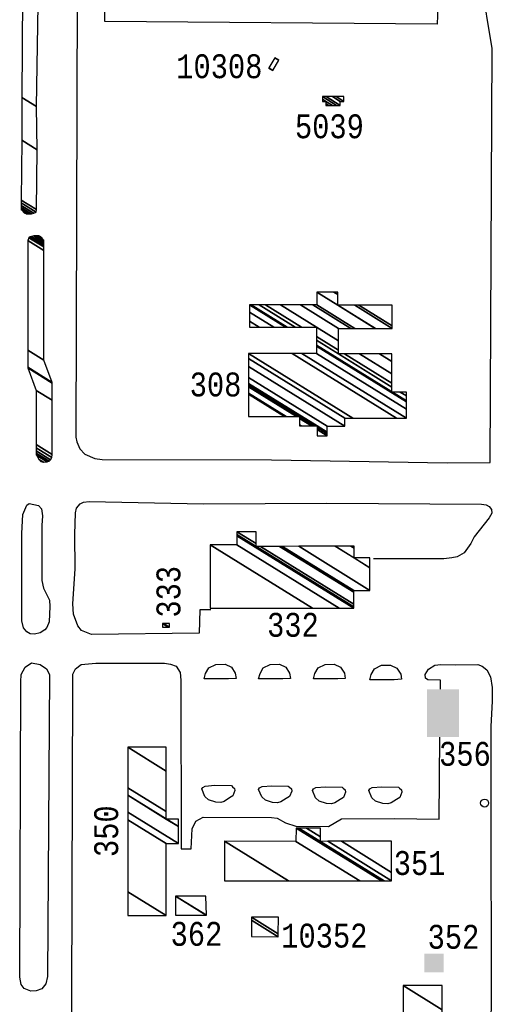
# Model space of a CAD drawing. Extents: x -0.5 to 41.9, y -0.5 to 29.8.
# Tile 87 of 128: x 10.627 to 10.96, y 3.713 to 4.407. Entities that reach past the tile are written whole.
import ezdxf
from ezdxf.enums import TextEntityAlignment as Align

# ---------------------------------------------------------------- set-up
doc = ezdxf.new("R2010")
doc.units = 0
doc.header["$MEASUREMENT"] = 0
for name, color, linetype in [('11', 2, 'CONTINUOUS'), ('21', 5, 'CONTINUOUS'), ('23', 1, 'CONTINUOUS')]:
    doc.layers.add(name, color=color, linetype=linetype)
doc.styles.add('MONOTXT', font='MONOTXT', dxfattribs={"height": 0.2})

msp = doc.modelspace()

# ---------------------------------------------------------------- linework, layer by layer
at = {"layer": '11'}
for points in [[(10.66767, 4.50406), (10.66655, 4.11241), (10.66722, 4.10926), (10.66946, 4.10432), (10.67283, 4.1005), (10.68002, 4.09736), (10.68518, 4.09669), (10.80443, 4.09646), (10.92817, 4.09444), (10.95849, 4.09467)], [(10.92256, 4.44064), (10.92121, 4.40367), (10.68698, 4.4057), (10.68743, 4.4542)], [(10.95849, 4.09467), (10.95999, 4.3866), (10.95214, 4.43396)], [(10.64791, 3.99765), (10.64813, 3.99316), (10.64768, 3.98238), (10.64611, 3.97834), (10.64476, 3.97654), (10.64139, 3.97452), (10.63735, 3.97362), (10.63443, 3.97385), (10.63196, 3.97519), (10.62972, 3.97811), (10.62859, 3.98305), (10.62859, 4.04459), (10.62927, 4.05806), (10.63196, 4.06457), (10.63376, 4.0657), (10.64027, 4.06435), (10.64229, 4.06188), (10.64297, 4.05694), (10.64252, 4.0502), (10.64252, 4.01135), (10.64386, 4.00596), (10.64791, 3.99765)], [(10.76161, 3.99064), (10.75396, 3.99064), (10.75396, 3.99064), (10.75348, 3.9743), (10.75348, 3.9743), (10.67752, 3.97324), (10.67752, 3.97324), (10.67059, 3.97609), (10.67059, 3.97609), (10.66789, 3.97946), (10.66789, 3.97946), (10.66497, 3.98777), (10.66497, 3.98777), (10.66452, 3.99496), (10.66452, 3.99496), (10.6661, 4.01966), (10.6661, 4.01966), (10.66587, 4.04391), (10.66587, 4.04391), (10.66632, 4.05918), (10.66632, 4.05918), (10.66699, 4.06233), (10.66699, 4.06233), (10.66969, 4.06547), (10.66969, 4.06547), (10.67193, 4.06659), (10.67193, 4.06659), (10.67598, 4.06704), (10.67598, 4.06704), (10.7566, 4.06547), (10.7566, 4.06547), (10.84351, 4.06592), (10.84351, 4.06592), (10.95242, 4.06525), (10.95242, 4.06525), (10.95557, 4.0648), (10.95557, 4.0648), (10.95781, 4.06367), (10.95781, 4.06367), (10.95939, 4.06143), (10.95939, 4.06143), (10.95961, 4.05896), (10.95961, 4.05896), (10.95781, 4.05559), (10.95781, 4.05559), (10.94726, 4.04212), (10.94726, 4.04212), (10.94479, 4.0374), (10.94479, 4.0374), (10.94007, 4.03089), (10.94007, 4.03089), (10.93513, 4.02819), (10.93513, 4.02819), (10.93154, 4.02729), (10.93154, 4.02729), (10.92592, 4.02662), (10.92592, 4.02662), (10.87639, 4.02668)], [(10.62792, 3.93994), (10.62814, 3.9451), (10.63084, 3.95027), (10.63533, 3.95341), (10.64139, 3.95229), (10.64588, 3.94914), (10.64791, 3.9451), (10.64656, 3.73221), (10.64544, 3.72704), (10.64252, 3.72345), (10.6387, 3.7221), (10.63488, 3.72188), (10.63016, 3.72367), (10.62814, 3.72659), (10.62702, 3.73176), (10.62792, 3.93994)], [(10.66295, 3.65114), (10.66363, 3.71761), (10.66452, 3.93836), (10.66452, 3.94533), (10.66632, 3.94914), (10.67036, 3.95206), (10.68069, 3.95319), (10.72898, 3.95319), (10.73324, 3.95251), (10.73728, 3.95094), (10.73998, 3.94645), (10.74065, 3.94106), (10.74088, 3.82226), (10.74784, 3.82226), (10.74851, 3.83618), (10.75121, 3.84157), (10.75637, 3.84449), (10.80443, 3.84427), (10.80847, 3.84382), (10.81431, 3.84045), (10.8215, 3.83821), (10.84463, 3.83798), (10.85384, 3.84337), (10.89112, 3.84359), (10.92256, 3.84315), (10.92309, 3.90102)], [(10.76096, 3.94196), (10.75699, 3.94211), (10.75802, 3.94589), (10.7603, 3.94971), (10.76523, 3.95229), (10.7717, 3.95243), (10.77615, 3.95037), (10.7789, 3.94603), (10.77948, 3.94241), (10.77421, 3.94196), (10.76006, 3.94196)], [(10.79927, 3.94196), (10.7953, 3.94211), (10.79633, 3.94589), (10.7986, 3.94971), (10.80353, 3.95229), (10.81001, 3.95243), (10.81446, 3.95037), (10.81721, 3.94603), (10.81779, 3.94241), (10.81252, 3.94196), (10.79837, 3.94196)], [(10.83792, 3.94196), (10.83395, 3.94211), (10.83498, 3.94589), (10.83725, 3.94971), (10.84218, 3.95229), (10.84866, 3.95243), (10.8531, 3.95037), (10.85586, 3.94603), (10.85644, 3.94241), (10.85117, 3.94196), (10.83702, 3.94196)], [(10.87759, 3.94127), (10.87363, 3.94142), (10.87465, 3.9452), (10.87693, 3.94902), (10.88186, 3.9516), (10.88833, 3.95174), (10.89278, 3.94968), (10.89554, 3.94534), (10.89611, 3.94172), (10.89084, 3.94127), (10.87669, 3.94127)], [(10.9234, 3.9347), (10.92345, 3.94106), (10.91447, 3.94128), (10.9129, 3.94263), (10.91267, 3.9451), (10.91515, 3.94892), (10.91941, 3.95161), (10.92368, 3.95229), (10.93378, 3.95184), (10.94973, 3.95206), (10.95287, 3.95094), (10.95624, 3.94847), (10.95871, 3.94353), (10.95983, 3.93589), (10.95983, 3.92624), (10.95894, 3.9085), (10.95894, 3.83731), (10.95916, 3.73378), (10.95894, 3.6819), (10.95849, 3.67629), (10.95647, 3.67225), (10.9531, 3.66955), (10.94906, 3.66888), (10.93491, 3.66888)], [(10.77615, 3.86673), (10.77705, 3.86596), (10.7784, 3.86484), (10.77862, 3.86327), (10.77717, 3.8595), (10.7748, 3.8581), (10.77099, 3.85563), (10.76874, 3.85496), (10.76515, 3.85518), (10.76007, 3.85674), (10.75751, 3.85912), (10.75527, 3.86439), (10.75594, 3.86551), (10.75774, 3.86641), (10.76459, 3.86698), (10.77615, 3.86673)], [(10.81617, 3.86638), (10.81707, 3.86562), (10.81842, 3.86449), (10.81864, 3.86292), (10.81719, 3.85915), (10.81482, 3.85776), (10.811, 3.85529), (10.80876, 3.85461), (10.80517, 3.85484), (10.80009, 3.8564), (10.79753, 3.85878), (10.79528, 3.86405), (10.79596, 3.86517), (10.79775, 3.86607), (10.80461, 3.86664), (10.81617, 3.86638)], [(10.85413, 3.86569), (10.85503, 3.86493), (10.85638, 3.86381), (10.85661, 3.86223), (10.85516, 3.85846), (10.85279, 3.85707), (10.84897, 3.8546), (10.84672, 3.85392), (10.84313, 3.85415), (10.83806, 3.85571), (10.8355, 3.85809), (10.83325, 3.86336), (10.83392, 3.86448), (10.83572, 3.86538), (10.84258, 3.86595), (10.85413, 3.86569)], [(10.89381, 3.86569), (10.89471, 3.86493), (10.89606, 3.86381), (10.89628, 3.86223), (10.89483, 3.85846), (10.89246, 3.85707), (10.88865, 3.8546), (10.8864, 3.85392), (10.88281, 3.85415), (10.87773, 3.85571), (10.87517, 3.85809), (10.87293, 3.86336), (10.8736, 3.86448), (10.8754, 3.86538), (10.88225, 3.86595), (10.89381, 3.86569)]]:
    msp.add_lwpolyline(points, dxfattribs=at)
at = {"layer": '21'}
for points in [[(10.91408, 3.90102), (10.93654, 3.90102), (10.91408, 3.9347), (10.93654, 3.9347)], [(10.92575, 3.74827), (10.91203, 3.74827), (10.92575, 3.73506), (10.91203, 3.73506)]]:
    msp.add_solid(points, dxfattribs=at)
at = {"layer": '23'}
msp.add_circle((10.95457, 3.85446), 0.00281, dxfattribs=at)

# ---------------------------------------------------------------- texts
at = {"layer": '23', "style": 'MONOTXT', "width": 0.833333}
for s, p in [('10308', (10.76766, 4.37411)), ('5039', (10.84523, 4.33176)), ('308', (10.76501, 4.14968)), ('332', (10.81953, 3.98016)), ('356', (10.94073, 3.88917)), ('351', (10.90879, 3.81217)), ('362', (10.75155, 3.76222)), ('10352', (10.84165, 3.76098)), ('352', (10.93264, 3.76013))]:
    msp.add_text(s, height=0.016843, dxfattribs=at).set_placement(p, align=Align.MIDDLE)
for s, p in [('333', (10.73181, 4.00346)), ('350', (10.68796, 3.8346))]:
    msp.add_text(s, height=0.016843, rotation=90, dxfattribs=at).set_placement(p, align=Align.MIDDLE)

# ---------------------------------------------------------------- meshes
at = {"layer": '11'}
mesh = msp.add_polyface(dxfattribs=at)
corners = [(10.63007, 4.27073), (10.62937, 4.27156), (10.63181, 4.27005), (10.6281, 4.27308), (10.63317, 4.26994), (10.6281, 4.2733), (10.63358, 4.2699), (10.62811, 4.27445), (10.63529, 4.26999), (10.62811, 4.2759), (10.63689, 4.27046), (10.62813, 4.27769), (10.63858, 4.2712), (10.63895, 4.27297), (10.62814, 4.27967), (10.63895, 4.27297), (10.63937, 4.31519), (10.6284, 4.322), (10.63892, 4.34574), (10.62859, 4.35214), (10.64005, 4.41737), (10.62904, 4.4242), (10.64274, 4.4569), (10.62929, 4.46524), (10.64229, 4.46925), (10.62937, 4.47726), (10.64117, 4.48025), (10.62943, 4.48753), (10.64139, 4.48385), (10.62945, 4.49125), (10.64229, 4.48721), (10.62948, 4.49516), (10.64303, 4.4887), (10.62949, 4.4971), (10.64341, 4.48946), (10.6292, 4.49828), (10.64372, 4.48979), (10.62904, 4.49889), (10.64722, 4.4936), (10.62927, 4.50473), (10.65012, 4.49676), (10.63039, 4.509), (10.65105, 4.49777), (10.63123, 4.51006), (10.65164, 4.49918), (10.63219, 4.51124), (10.65217, 4.50046), (10.63348, 4.51205), (10.65214, 4.50111), (10.63398, 4.51237), (10.65195, 4.50496), (10.63827, 4.51344), (10.6513, 4.50632), (10.63937, 4.51371), (10.64996, 4.50915), (10.64297, 4.51349), (10.64993, 4.50922), (10.64314, 4.51343), (10.64633, 4.51237)]
mesh.append_faces([[corners[k] for k in face] for face in [(0, 0, 2, 1), (1, 2, 4, 3), (3, 4, 6, 5), (5, 6, 8, 7), (7, 8, 10, 9), (9, 10, 12, 11), (11, 12, 15, 14), (14, 13, 16, 17), (17, 16, 18, 19), (19, 18, 20, 21), (21, 20, 22, 23), (23, 22, 24, 25), (25, 24, 26, 27), (27, 26, 28, 29), (29, 28, 30, 31), (31, 30, 32, 33), (33, 32, 34, 35), (35, 34, 36, 37), (37, 36, 38, 39), (39, 38, 40, 41), (41, 40, 42, 43), (43, 42, 44, 45), (45, 44, 46, 47), (47, 46, 48, 49), (49, 48, 50, 51), (51, 50, 52, 53), (53, 52, 54, 55), (55, 54, 56, 57), (57, 56, 58, 58)]], dxfattribs={"vtx0": -1, "vtx2": -1})
mesh = msp.add_polyface(dxfattribs=at)
corners = [(10.64202, 4.09545), (10.64091, 4.09653), (10.64367, 4.09482), (10.64081, 4.09663), (10.64372, 4.09482), (10.63914, 4.09955), (10.64639, 4.09505), (10.6387, 4.10032), (10.6469, 4.09524), (10.6387, 4.10128), (10.64787, 4.0956), (10.6387, 4.10287), (10.64875, 4.09663), (10.6387, 4.10499), (10.64962, 4.09821), (10.6387, 4.10729), (10.64993, 4.10032), (10.6387, 4.14553), (10.64993, 4.13857), (10.63278, 4.1613), (10.64993, 4.15067), (10.63278, 4.16177), (10.64993, 4.15114), (10.64401, 4.16692), (10.63278, 4.17388), (10.64401, 4.16692), (10.64401, 4.24417), (10.63278, 4.25113), (10.64401, 4.24669), (10.63351, 4.2532), (10.64401, 4.24774), (10.63432, 4.25375), (10.64401, 4.24882), (10.63544, 4.25414), (10.64401, 4.25005), (10.63694, 4.25443), (10.64401, 4.25113), (10.63859, 4.25449), (10.64401, 4.25113), (10.6386, 4.25449), (10.64263, 4.25301), (10.6404, 4.2544), (10.64198, 4.25391)]
mesh.append_faces([[corners[k] for k in face] for face in [(0, 0, 2, 1), (1, 2, 4, 3), (3, 4, 6, 5), (5, 6, 8, 7), (7, 8, 10, 9), (9, 10, 12, 11), (11, 12, 14, 13), (13, 14, 16, 15), (15, 16, 18, 17), (17, 18, 20, 19), (19, 20, 22, 21), (21, 22, 25, 24), (24, 23, 26, 27), (27, 26, 28, 29), (29, 28, 30, 31), (31, 30, 32, 33), (33, 32, 34, 35), (35, 34, 36, 37), (37, 36, 38, 39), (39, 38, 40, 41), (41, 40, 42, 42)]], dxfattribs={"vtx0": -1, "vtx2": -1})
at = {"layer": '21'}
mesh = msp.add_polyface(dxfattribs=at)
corners = [(10.80255, 4.37285), (10.80547, 4.37116), (10.80261, 4.37294), (10.80676, 4.38014), (10.80963, 4.37837), (10.80676, 4.38014), (10.80968, 4.37846)]
mesh.append_faces([[corners[k] for k in face] for face in [(0, 0, 1, 2), (2, 1, 4, 5), (3, 4, 6, 6)]], dxfattribs={"vtx0": -1, "vtx2": -1})
mesh = msp.add_polyface(dxfattribs=at)
corners = [(10.84278, 4.34652), (10.84478, 4.34652), (10.84278, 4.34776), (10.84025, 4.34933), (10.8473, 4.34652), (10.84278, 4.34933), (10.84025, 4.35089), (10.84025, 4.3527), (10.85021, 4.34652), (10.84025, 4.3527), (10.84292, 4.3527), (10.85288, 4.34652), (10.84745, 4.3527), (10.85288, 4.34933), (10.84998, 4.3527), (10.85541, 4.34933), (10.85541, 4.3527)]
mesh.append_faces([[corners[k] for k in face] for face in [(0, 0, 1, 2), (3, 3, 5, 6), (2, 1, 4, 5), (6, 4, 8, 9), (7, 8, 11, 10), (10, 11, 13, 12), (12, 13, 15, 14), (14, 15, 16, 16)]], dxfattribs={"vtx0": -1, "vtx2": -1})
mesh = msp.add_polyface(dxfattribs=at)
corners = [(10.78826, 4.127), (10.78826, 4.127), (10.78826, 4.14277), (10.82419, 4.12049), (10.81369, 4.127), (10.78826, 4.14346), (10.83655, 4.11353), (10.82532, 4.12049), (10.82419, 4.12119), (10.81481, 4.127), (10.78826, 4.14792), (10.84373, 4.11353), (10.83655, 4.11798), (10.8325, 4.12049), (10.82419, 4.12564), (10.822, 4.127), (10.78826, 4.14928), (10.84373, 4.11489), (10.83655, 4.11935), (10.8347, 4.12049), (10.82419, 4.127), (10.78826, 4.15043), (10.84373, 4.11604), (10.83655, 4.12049), (10.78826, 4.15466), (10.84373, 4.12027), (10.78826, 4.16232), (10.85608, 4.12027), (10.78826, 4.16793), (10.85608, 4.12588), (10.78826, 4.17147), (10.86179, 4.12588), (10.819, 4.17147), (10.78894, 4.19011), (10.89253, 4.12588), (10.8259, 4.17147), (10.79583, 4.19011), (10.78894, 4.19438), (10.89943, 4.12588), (10.8361, 4.17147), (10.80603, 4.19011), (10.78894, 4.20071), (10.89943, 4.1322), (10.8361, 4.17659), (10.81429, 4.19011), (10.78894, 4.20583), (10.89943, 4.13732), (10.8361, 4.17729), (10.81543, 4.19011), (10.79007, 4.20583), (10.88932, 4.1443), (10.89943, 4.13803), (10.8361, 4.18085), (10.82117, 4.19011), (10.79581, 4.20583), (10.85159, 4.17124), (10.88932, 4.14785), (10.89506, 4.1443), (10.89943, 4.14159), (10.8361, 4.18356), (10.82553, 4.19011), (10.80018, 4.20583), (10.85159, 4.17395), (10.85596, 4.17124), (10.88932, 4.15056), (10.89943, 4.1443), (10.8361, 4.19011), (10.81074, 4.20583), (10.85159, 4.1805), (10.86652, 4.17124), (10.88932, 4.15711), (10.82479, 4.20583), (10.85159, 4.18921), (10.88057, 4.17124), (10.88932, 4.16582), (10.83354, 4.20583), (10.86034, 4.18921), (10.88932, 4.17124), (10.83632, 4.20583), (10.86312, 4.18921), (10.83632, 4.21479), (10.85114, 4.2056), (10.87758, 4.18921), (10.83632, 4.21481), (10.85114, 4.20562), (10.85117, 4.2056), (10.87761, 4.18921), (10.84825, 4.21481), (10.85114, 4.21302), (10.8631, 4.2056), (10.88954, 4.18921), (10.85114, 4.21481), (10.86599, 4.2056), (10.88954, 4.191), (10.88954, 4.2056)]
mesh.append_faces([[corners[k] for k in face] for face in [(0, 1, 4, 2), (2, 4, 9, 5), (3, 3, 7, 8), (5, 9, 15, 10), (8, 7, 13, 14), (6, 6, 11, 12), (10, 15, 20, 16), (14, 13, 19, 20), (12, 11, 17, 18), (16, 19, 23, 21), (18, 17, 22, 23), (21, 22, 25, 24), (24, 25, 27, 26), (26, 27, 29, 28), (28, 29, 31, 30), (30, 31, 34, 32), (33, 33, 36, 37), (32, 34, 38, 35), (37, 36, 40, 41), (35, 38, 42, 39), (41, 40, 44, 45), (39, 42, 46, 43), (45, 44, 48, 49), (43, 46, 51, 47), (49, 48, 53, 54), (47, 50, 56, 52), (50, 51, 58, 57), (54, 53, 60, 61), (52, 55, 62, 59), (55, 56, 64, 63), (57, 58, 65, 65), (61, 60, 66, 67), (59, 62, 68, 66), (63, 64, 70, 69), (67, 68, 72, 71), (69, 70, 74, 73), (71, 72, 76, 75), (73, 74, 77, 77), (75, 76, 79, 78), (78, 79, 82, 80), (80, 81, 84, 83), (81, 82, 86, 85), (83, 84, 88, 87), (85, 86, 90, 89), (87, 88, 91, 91), (89, 90, 93, 92), (92, 93, 94, 94)]], dxfattribs={"vtx0": -1, "vtx2": -1})
mesh = msp.add_polyface(dxfattribs=at)
corners = [(10.76131, 3.99181), (10.83339, 3.99181), (10.76131, 4.0365), (10.85203, 3.99181), (10.77995, 4.0365), (10.86237, 3.99181), (10.77998, 4.04289), (10.86237, 3.99277), (10.77999, 4.04385), (10.79351, 4.03547), (10.86237, 3.99471), (10.77999, 4.04578), (10.79351, 4.0374), (10.79663, 4.03547), (10.86237, 4.00309), (10.79351, 4.04578), (10.8101, 4.0355), (10.86237, 4.00439), (10.81219, 4.0355), (10.87382, 4.00439), (10.8236, 4.03553), (10.87382, 4.02033), (10.84924, 4.03558), (10.8626, 4.02729), (10.87382, 4.02729), (10.86043, 4.0356), (10.8626, 4.03426), (10.87382, 4.02729), (10.8626, 4.0356)]
mesh.append_faces([[corners[k] for k in face] for face in [(0, 0, 1, 2), (2, 1, 3, 4), (4, 3, 5, 6), (6, 5, 7, 8), (8, 9, 12, 11), (9, 7, 10, 13), (11, 12, 15, 15), (13, 10, 14, 16), (16, 14, 17, 18), (18, 17, 19, 20), (20, 19, 21, 22), (22, 23, 26, 25), (23, 21, 27, 24), (25, 26, 28, 28)]], dxfattribs={"vtx0": -1, "vtx2": -1})
mesh = msp.add_polyface(dxfattribs=at)
corners = [(10.72755, 3.97858), (10.72755, 3.98115), (10.73169, 3.97858), (10.72755, 3.98115), (10.72836, 3.98115), (10.7325, 3.97858), (10.7325, 3.98115)]
mesh.append_faces([[corners[k] for k in face] for face in [(0, 0, 2, 3), (1, 2, 5, 4), (4, 5, 6, 6)]], dxfattribs={"vtx0": -1, "vtx2": -1})
mesh = msp.add_polyface(dxfattribs=at)
corners = [(10.70315, 3.7751), (10.70315, 3.7751), (10.70315, 3.79181), (10.7301, 3.7751), (10.70315, 3.84256), (10.7301, 3.82585), (10.70315, 3.84799), (10.7389, 3.82582), (10.70315, 3.85999), (10.73032, 3.84315), (10.73887, 3.83785), (10.70315, 3.86528), (10.73032, 3.84844), (10.73886, 3.84315), (10.70315, 3.8939), (10.73032, 3.87705), (10.73032, 3.8939)]
mesh.append_faces([[corners[k] for k in face] for face in [(0, 1, 3, 2), (2, 3, 5, 4), (4, 5, 7, 6), (6, 7, 10, 8), (8, 9, 12, 11), (9, 10, 13, 13), (11, 12, 15, 14), (14, 15, 16, 16)]], dxfattribs={"vtx0": -1, "vtx2": -1})
mesh = msp.add_polyface(dxfattribs=at)
corners = [(10.7712, 3.79958), (10.81647, 3.79958), (10.7712, 3.82765), (10.82163, 3.82745), (10.86658, 3.79958), (10.82163, 3.82745), (10.82172, 3.83686), (10.88185, 3.79958), (10.82379, 3.83684), (10.83893, 3.82745), (10.88388, 3.79958), (10.82909, 3.83678), (10.83893, 3.83068), (10.84411, 3.82747), (10.88909, 3.79958), (10.83893, 3.83668), (10.85373, 3.82751), (10.88909, 3.80558), (10.88909, 3.82765)]
mesh.append_faces([[corners[k] for k in face] for face in [(0, 0, 1, 2), (2, 1, 4, 5), (3, 4, 7, 6), (6, 7, 10, 8), (8, 9, 12, 11), (9, 10, 14, 13), (11, 12, 15, 15), (13, 14, 17, 16), (16, 17, 18, 18)]], dxfattribs={"vtx0": -1, "vtx2": -1})
mesh = msp.add_polyface(dxfattribs=at)
corners = [(10.73674, 3.77531), (10.73674, 3.77531), (10.73674, 3.78889), (10.75849, 3.7754), (10.73679, 3.78889), (10.75854, 3.7754), (10.75817, 3.7888)]
mesh.append_faces([[corners[k] for k in face] for face in [(0, 1, 3, 2), (2, 3, 5, 4), (4, 5, 6, 6)]], dxfattribs={"vtx0": -1, "vtx2": -1})
mesh = msp.add_polyface(dxfattribs=at)
corners = [(10.79028, 3.76028), (10.80919, 3.7601), (10.79035, 3.77179), (10.79036, 3.77396), (10.80922, 3.76227), (10.79036, 3.77396), (10.80937, 3.77398)]
mesh.append_faces([[corners[k] for k in face] for face in [(0, 0, 1, 2), (2, 1, 4, 5), (3, 4, 6, 6)]], dxfattribs={"vtx0": -1, "vtx2": -1})
mesh = msp.add_polyface(dxfattribs=at)
corners = [(10.89718, 3.60698), (10.92458, 3.60698), (10.89718, 3.62397), (10.92458, 3.65743), (10.89718, 3.67441), (10.93334, 3.65743), (10.89718, 3.67984), (10.92458, 3.67562), (10.93334, 3.67019), (10.89718, 3.6926), (10.92458, 3.67562), (10.93334, 3.67562), (10.89718, 3.69803), (10.92458, 3.68105), (10.89718, 3.72571), (10.92458, 3.70872), (10.92458, 3.72571)]
mesh.append_faces([[corners[k] for k in face] for face in [(0, 0, 1, 2), (2, 1, 3, 4), (4, 3, 5, 6), (6, 5, 8, 9), (9, 7, 13, 12), (10, 8, 11, 11), (12, 13, 15, 14), (14, 15, 16, 16)]], dxfattribs={"vtx0": -1, "vtx2": -1})

doc.saveas('drawing.dxf')
